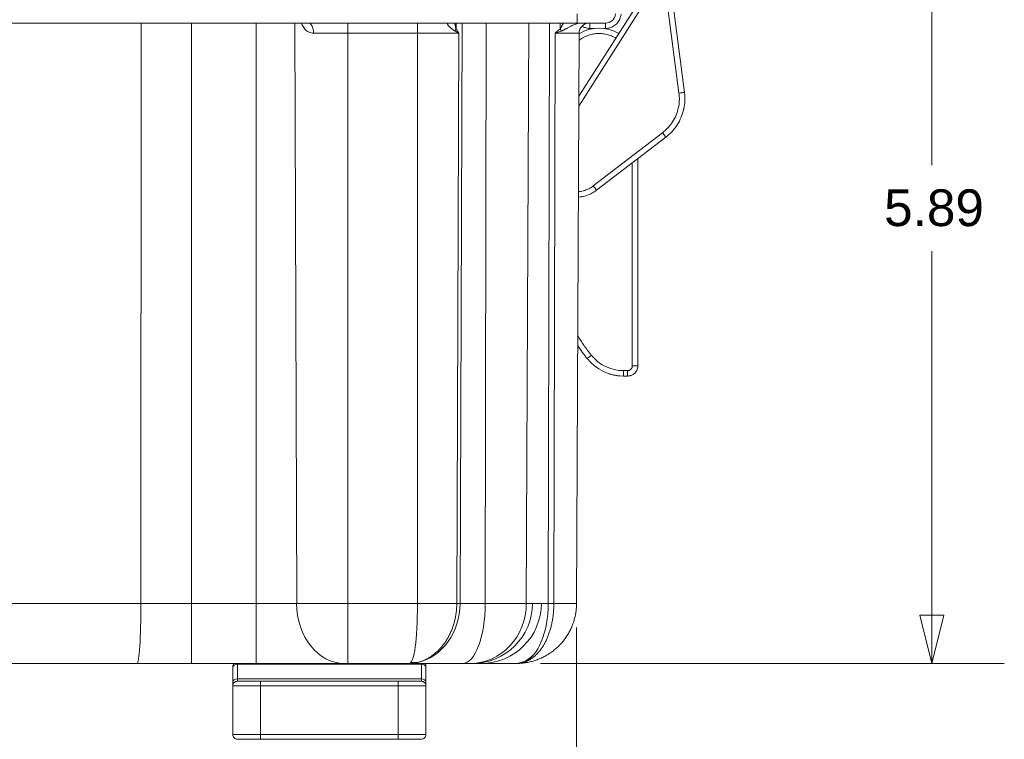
# Model space of a CAD drawing. Header units: inches. Extents: x 0.3 to 84.8, y 1.5 to 53.5.
# Tile 31 of 107: x 34.5 to 40.9, y 7.7 to 12.4. Entities that reach past the tile are written whole.
import ezdxf

# ---------------------------------------------------------------- set-up
doc = ezdxf.new("R2010")
doc.units = ezdxf.units.IN
doc.header["$LTSCALE"] = 2.5
doc.header["$MEASUREMENT"] = 0
for name, color, linetype, lineweight in [('Dimension (ANSI)', 7, 'Continuous', 9), ('Visible (ANSI)', 7, 'Continuous', 18), ('Visible Narrow (ANSI)', 7, 'Continuous', 5)]:
    doc.layers.add(name, color=color, linetype=linetype, lineweight=lineweight)
doc.styles.add('Note Text (ANSI)', font='arial.ttf')
doc.dimstyles.new('.XX', dxfattribs={"dimscale": 2.5, "dimtxt": 0.095, "dimasz": 0.125, "dimexe": 0.1875, "dimexo": 0.0625, "dimgap": 0.0625, "dimtad": 0, "dimtih": 1, "dimtoh": 1, "dimrnd": 1e-08, "dimzin": 0, "dimdsep": 46, "dimtxsty": 'Note Text (ANSI)', "dimblk": 'Filled-1', "dimcen": 0.09, "dimdle": 0.45, "dimclrd": 256, "dimclre": 256, "dimclrt": 256, "dimadec": 0, "dimazin": 1, "dimtfac": 1.263158, "dimtofl": 0, "dimtmove": 0, "dimatfit": 3, "dimfxl": 1, "dimtolj": 1, "dimtzin": 4, "dimlwd": -1, "dimlwe": -1, "dimarcsym": 0})

# ---------------------------------------------------------------- blocks, each defined once
blk = doc.blocks.new('Filled-1')
at = {"color": 0}
for p, q in [((0, 0), (-1, 0.25)), ((-1, 0.25), (-1, -0.25)), ((-1, 0), (0, 0)), ((-1, -0.25), (0, 0))]:
    blk.add_line(p, q, dxfattribs=at)
at = {"color": 0, "flags": 128}
blk.add_lwpolyline([(-1, -0.25), (0, 0), (-1, 0.25), (-1, -0.25)], dxfattribs=at)
at = {"color": 0}
blk.add_solid([(-1, -0.25), (0, 0), (-1, 0.25), (-1, -0.25)], dxfattribs=at)
blk = doc.blocks.new('*D40')
at = {"layer": 'Defpoints', "color": 0, "transparency": 16777216}
for p in [(29.2758, 8.5932), (38.0987, 8.5932), (38.0987, 6.687)]:
    blk.add_point(p, dxfattribs=at)
at = {"layer": 'Dimension (ANSI)', "transparency": 16777216}
for p, q in [((29.2758, 8.437), (29.2758, 6.2182)), ((38.0987, 8.437), (38.0987, 6.2182)), ((29.5883, 6.687), (33.2236, 6.687)), ((37.7862, 6.687), (34.1509, 6.687))]:
    blk.add_line(p, q, dxfattribs=at)
at = {"layer": 'Dimension (ANSI)', "transparency": 16777216, "xscale": 0.3125, "yscale": 0.3125, "zscale": 0.3125, "rotation": 180}
blk.add_blockref('Filled-1', (29.2758, 6.687), dxfattribs=at)
at = {"layer": 'Dimension (ANSI)', "transparency": 16777216, "xscale": 0.3125, "yscale": 0.3125, "zscale": 0.3125}
blk.add_blockref('Filled-1', (38.0987, 6.687), dxfattribs=at)
at = {"layer": 'Dimension (ANSI)', "transparency": 16777216, "insert": (33.3798, 6.8083), "char_height": 0.2375, "attachment_point": 1, "style": 'Note Text (ANSI)'}
blk.add_mtext('\\A1;8.82', dxfattribs=at)
blk = doc.blocks.new('*D58')
at = {"layer": 'Defpoints', "color": 0, "transparency": 16777216}
for p in [(33.6872, 14.0924), (40.3962, 14.0924), (37.7087, 8.2049)]:
    blk.add_point(p, dxfattribs=at)
at = {"layer": 'Dimension (ANSI)', "transparency": 16777216}
for p, q in [((33.8435, 14.0924), (40.8649, 14.0924)), ((40.3962, 13.7799), (40.3962, 11.4262)), ((40.3962, 8.5174), (40.3962, 10.8712)), ((37.8649, 8.2049), (40.8649, 8.2049))]:
    blk.add_line(p, q, dxfattribs=at)
at = {"layer": 'Dimension (ANSI)', "transparency": 16777216, "xscale": 0.3125, "yscale": 0.3125, "zscale": 0.3125}
for p, rotation in [((40.3962, 14.0924), 90), ((40.3962, 8.2049), 270)]:
    blk.add_blockref('Filled-1', p, dxfattribs=dict(at, rotation=rotation))
at = {"layer": 'Dimension (ANSI)', "transparency": 16777216, "insert": (40.0875, 11.27), "char_height": 0.2375, "attachment_point": 1, "style": 'Note Text (ANSI)'}
blk.add_mtext('\\A1;5.89', dxfattribs=at)

msp = doc.modelspace()

# ---------------------------------------------------------------- linework, layer by layer
at = {"layer": 'Visible (ANSI)'}
for p, q in [((38.113, 11.8734), (38.5137, 12.5014)), ((38.718, 12.4949), (38.7963, 11.8969)), ((29.2723, 12.3449), (38.1021, 12.3449)), ((38.0987, 8.5932), (38.1148, 12.2802)), ((38.7947, 11.8051), (38.7947, 11.8051)), ((38.6765, 11.6083), (38.2278, 11.2645)), ((38.4942, 11.4686), (38.4942, 10.1281)), ((38.4292, 10.0631), (38.4018, 10.0631)), ((32.1186, 8.2049), (35.2558, 8.2049)), ((35.6075, 8.2049), (35.2558, 8.2049)), ((36.0269, 8.2049), (35.6075, 8.2049)), ((35.8747, 8.1849), (35.8747, 8.1791)), ((35.8747, 8.0834), (35.8747, 8.1791)), ((36.5962, 8.2049), (36.0269, 8.2049)), ((36.5962, 8.2049), (36.6195, 8.2049)), ((37.014, 8.2049), (36.6195, 8.2049)), ((37.3615, 8.2049), (37.014, 8.2049)), ((37.014, 8.2049), (37.014, 8.2049)), ((37.1247, 8.1791), (37.1247, 8.1849)), ((37.1247, 8.1791), (37.1247, 8.0834)), ((37.3615, 8.2049), (37.412, 8.2049)), ((37.7087, 8.2049), (37.412, 8.2049)), ((37.7087, 8.2049), (37.7087, 8.2049)), ((37.7831, 8.2121), (37.7831, 8.2121)), ((35.9047, 8.0899), (36.0547, 8.0899)), ((36.9447, 8.0899), (36.0547, 8.0899)), ((36.9447, 8.0899), (37.0947, 8.0899)), ((35.8747, 8.0599), (35.8747, 8.0834)), ((35.8747, 8.0599), (35.8747, 7.7449)), ((37.1247, 8.0834), (37.1247, 8.0599)), ((37.1247, 8.0599), (37.1247, 7.7449)), ((35.9047, 7.7149), (36.0547, 7.7149)), ((36.9447, 7.7149), (36.0547, 7.7149)), ((36.9447, 7.7149), (37.0947, 7.7149))]:
    msp.add_line(p, q, dxfattribs=at)
for centre, radius, start, end in [((38.2864, 12.4099), 0.065, 270, 355), ((38.2447, 12.0631), 0.2495, 59.53311, 121.39978), ((38.1798, 12.2799), 0.065, 90.35109, 179.75), ((38.4018, 10.3631), 0.3, 218.59946, 270), ((37.4812, 8.5949), 0.39, 270, 359.75), ((35.9047, 8.1849), 0.03, 138.18969, 180.00002), ((37.0947, 8.1849), 0.03, 359.99998, 41.81031), ((35.9047, 8.0599), 0.03, 89.99993, 180), ((37.0947, 8.0599), 0.03, 0, 90.00007), ((35.9047, 7.7449), 0.03, 180, 270.00011), ((37.0947, 7.7449), 0.03, 269.99989, 0)]:
    msp.add_arc(centre, radius, start, end, dxfattribs=at)
for centre, major_axis, ratio, start_param, end_param in [((39.1442, 10.9558), (1.1792, 0.4147), 1, 3.39402, 3.477115), ((37.6787, 8.4522), (0.1193, -0.235), 0.457753, 6.153474, 6.153515)]:
    msp.add_ellipse(centre, major_axis=major_axis, ratio=ratio, start_param=start_param, end_param=end_param, dxfattribs=at)
for points, knots in [([(38.1021, 12.3449), (38.1142, 12.3449), (38.1259, 12.3449), (38.1375, 12.3449), (38.1416, 12.3449), (38.1456, 12.3449), (38.1497, 12.3449), (38.163, 12.3449), (38.1761, 12.3449), (38.1885, 12.3449), (38.1904, 12.3449), (38.1924, 12.3449), (38.1943, 12.3449), (38.2081, 12.3449), (38.2207, 12.3449), (38.232, 12.3449), (38.2322, 12.3449), (38.2323, 12.3449), (38.2325, 12.3449), (38.2439, 12.3449), (38.2538, 12.3449), (38.2618, 12.3449), (38.2627, 12.3449), (38.2635, 12.3449), (38.2643, 12.3449), (38.2712, 12.3449), (38.2765, 12.3449), (38.2802, 12.3449), (38.2812, 12.3449), (38.282, 12.3449), (38.2827, 12.3449), (38.2852, 12.3449), (38.2864, 12.3449), (38.2864, 12.3449)], [0, 0, 0, 0, 0.12287, 0.12287, 0.12287, 0.166667, 0.166667, 0.166667, 0.310521, 0.310521, 0.310521, 0.333333, 0.333333, 0.333333, 0.497366, 0.497366, 0.497366, 0.5, 0.5, 0.5, 0.666667, 0.666667, 0.666667, 0.684182, 0.684182, 0.684182, 0.833333, 0.833333, 0.833333, 0.871706, 0.871706, 0.871706, 1, 1, 1, 1]), ([(38.7963, 11.8969), (38.7985, 11.88), (38.7993, 11.8629), (38.7987, 11.8447), (38.7987, 11.8436), (38.7978, 11.8249), (38.7956, 11.8075), (38.7917, 11.7897), (38.7916, 11.7891), (38.7876, 11.7709), (38.7821, 11.7535), (38.7681, 11.7198), (38.7597, 11.7036), (38.7496, 11.6878), (38.7494, 11.6874), (38.7395, 11.6721), (38.7286, 11.658), (38.716, 11.6443), (38.7153, 11.6436), (38.7029, 11.6303), (38.6901, 11.6187), (38.6765, 11.6083)], [0.0000187, 0.0000187, 0.0000187, 0.0000187, 0.1565624, 0.1565624, 0.1666667, 0.1666667, 0.3279827, 0.3279827, 0.3333333, 0.3333333, 0.4994033, 0.4994033, 0.6666667, 0.6666667, 0.6708218, 0.6708218, 0.8333333, 0.8333333, 0.8422412, 0.8422412, 0.9999908, 0.9999908, 0.9999908, 0.9999908]), ([(38.7989, 11.8576), (38.7989, 11.8557), (38.7989, 11.8525), (38.7987, 11.8445), (38.7985, 11.8395), (38.7979, 11.8302), (38.7975, 11.826), (38.797, 11.8216)], [0, 0, 0, 0, 0.0555044, 0.0555044, 0.1094901, 0.1094901, 0.1476201, 0.1476201, 0.1476201, 0.1476201]), ([(38.2278, 11.2645), (38.209, 11.2501), (38.1877, 11.2387), (38.1549, 11.2275), (38.1441, 11.2247), (38.1332, 11.2228)], [0, 0, 0, 0, 0.1798001, 0.1798001, 0.2641947, 0.2641947, 0.2641947, 0.2641947]), ([(38.4942, 10.1281), (38.4942, 10.1232), (38.4931, 10.1135), (38.4883, 10.0997), (38.4831, 10.0915), (38.4801, 10.0877)], [0, 0, 0, 0, 0.1428571, 0.2857143, 0.427021, 0.427021, 0.427021, 0.427021]), ([(38.379, 10.0641), (38.379, 10.0641), (38.379, 10.0641), (38.379, 10.0641), (38.379, 10.0641), (38.379, 10.0641), (38.379, 10.0641), (38.3789, 10.0641), (38.3789, 10.0641), (38.3784, 10.0641), (38.3779, 10.0641), (38.3773, 10.0641), (38.377, 10.0641), (38.3768, 10.0641), (38.3767, 10.0641), (38.3766, 10.0642), (38.3766, 10.0642), (38.3765, 10.0642), (38.3765, 10.0642), (38.3764, 10.0642), (38.3764, 10.0642), (38.3764, 10.0642), (38.3764, 10.0642), (38.3763, 10.0642), (38.3763, 10.0642), (38.3763, 10.0642), (38.3762, 10.0642), (38.376, 10.0642), (38.3759, 10.0642), (38.375, 10.0643), (38.3742, 10.0644), (38.3708, 10.0647), (38.3669, 10.0651), (38.3566, 10.0665), (38.3498, 10.0675), (38.3395, 10.0696), (38.3364, 10.0703), (38.3252, 10.0729), (38.3166, 10.0753), (38.3049, 10.0792), (38.3016, 10.0803), (38.2984, 10.0815)], [0, 0, 0, 0, 0.0000132, 0.0000132, 0.0000397, 0.0000397, 0.0001457, 0.0001457, 0.0004636, 0.0004636, 0.0038575, 0.0038575, 0.0055817, 0.0055817, 0.0060102, 0.0060102, 0.0064416, 0.0064416, 0.0068683, 0.0068683, 0.0073732, 0.0073732, 0.0087825, 0.0087825, 0.0106601, 0.0106601, 0.0156671, 0.0156671, 0.0290319, 0.0290319, 0.0553398, 0.0553398, 0.1151462, 0.1151462, 0.1820447, 0.1820447, 0.2091313, 0.2091313, 0.2778123, 0.2778123, 0.3040587, 0.3040587, 0.3040587, 0.3040587]), ([(38.3575, 10.0664), (38.3521, 10.0672), (38.3458, 10.0683), (38.3368, 10.0702), (38.3343, 10.0708), (38.3319, 10.0713)], [0, 0, 0, 0, 0.05938583, 0.05938583, 0.08028222, 0.08028222, 0.08028222, 0.08028222]), ([(38.3747, 10.0643), (38.373, 10.0645), (38.3702, 10.0647), (38.3656, 10.0653), (38.3647, 10.0654), (38.3639, 10.0655)], [0, 0, 0, 0, 0.05504928, 0.05504928, 0.06651129, 0.06651129, 0.06651129, 0.06651129]), ([(38.4476, 10.0658), (38.4463, 10.0654), (38.4403, 10.0638), (38.4341, 10.0631), (38.4292, 10.0631)], [0.817038, 0.817038, 0.817038, 0.817038, 0.8571429, 0.9999658, 0.9999658, 0.9999658, 0.9999658]), ([(38.4801, 10.0877), (38.4758, 10.0822), (38.4705, 10.0774), (38.4594, 10.0702), (38.4536, 10.0675), (38.4476, 10.0658)], [0, 0, 0, 0, 0.0533362, 0.0533362, 0.1007498, 0.1007498, 0.1007498, 0.1007498]), ([(38.0987, 8.5932), (38.0986, 8.5838), (38.0983, 8.5744), (38.0975, 8.5651), (38.0968, 8.5557), (38.0958, 8.5464), (38.0944, 8.5371), (38.093, 8.5278), (38.0912, 8.5186), (38.0892, 8.5094), (38.0871, 8.5002), (38.0847, 8.4911), (38.082, 8.4821), (38.0793, 8.4732), (38.0763, 8.4643), (38.0729, 8.4555), (38.0695, 8.4467), (38.0659, 8.4381), (38.0619, 8.4296), (38.0579, 8.4211), (38.0536, 8.4127), (38.049, 8.4045), (38.0445, 8.3963), (38.0396, 8.3883), (38.0344, 8.3805), (38.0293, 8.3726), (38.0238, 8.365), (38.0181, 8.3575), (38.0124, 8.3501), (38.0064, 8.3428), (38.0001, 8.3358), (37.9939, 8.3288), (37.9874, 8.322), (37.9807, 8.3154), (37.9739, 8.3089), (37.967, 8.3026), (37.9598, 8.2965), (37.9526, 8.2905), (37.9451, 8.2847), (37.9375, 8.2791), (37.9299, 8.2736), (37.9221, 8.2684), (37.9141, 8.2634), (37.9061, 8.2585), (37.8979, 8.2538), (37.8896, 8.2494), (37.8812, 8.2451), (37.8727, 8.241), (37.8641, 8.2372), (37.8554, 8.2335), (37.8466, 8.23), (37.8377, 8.2269), (37.8288, 8.2238), (37.8198, 8.221), (37.8107, 8.2185), (37.8016, 8.2161), (37.7924, 8.2139), (37.7831, 8.2121)], [0, 0, 0, 0, 0.052632, 0.052632, 0.052632, 0.105263, 0.105263, 0.105263, 0.157895, 0.157895, 0.157895, 0.210526, 0.210526, 0.210526, 0.263158, 0.263158, 0.263158, 0.315789, 0.315789, 0.315789, 0.368421, 0.368421, 0.368421, 0.421053, 0.421053, 0.421053, 0.473684, 0.473684, 0.473684, 0.526316, 0.526316, 0.526316, 0.578947, 0.578947, 0.578947, 0.631579, 0.631579, 0.631579, 0.684211, 0.684211, 0.684211, 0.736842, 0.736842, 0.736842, 0.789474, 0.789474, 0.789474, 0.842105, 0.842105, 0.842105, 0.894737, 0.894737, 0.894737, 0.947368, 0.947368, 0.947368, 1, 1, 1, 1])]:
    msp.add_open_spline(points, degree=3, knots=knots, dxfattribs=at)
for points in [[(38.7947, 11.8051), (38.7934, 11.7972), (38.7917, 11.7889), (38.7897, 11.7808)], [(38.7984, 11.8375), (38.7981, 11.8327), (38.7976, 11.8273), (38.797, 11.8216)], [(38.1332, 11.2228), (38.1256, 11.2214), (38.1179, 11.2204), (38.1101, 11.2199)], [(38.0437, 8.3953), (38.036, 8.3824), (38.0276, 8.37), (38.0185, 8.3581)], [(37.7402, 8.2062), (37.7297, 8.2054), (37.7192, 8.2049), (37.7087, 8.2049)], [(37.7674, 8.2094), (37.7583, 8.208), (37.7493, 8.207), (37.7402, 8.2062)], [(37.7831, 8.2121), (37.7779, 8.2111), (37.7726, 8.2102), (37.7674, 8.2094)]]:
    msp.add_open_spline(points, degree=3, dxfattribs=at)
at = {"layer": 'Visible Narrow (ANSI)'}
for p, q in [((38.1127, 11.8088), (38.5426, 12.4826)), ((38.6827, 12.4904), (38.761, 11.8923)), ((35.2812, 8.5932), (35.2822, 12.3449)), ((35.6075, 12.3449), (35.6075, 8.5932)), ((36.0269, 8.5932), (36.0269, 12.3449)), ((36.2883, 8.5932), (36.2754, 12.3449)), ((36.6195, 12.3449), (36.6195, 12.2802)), ((37.0693, 12.3449), (37.0693, 12.2802)), ((37.3193, 12.3071), (37.3196, 12.3449)), ((37.3451, 8.5932), (37.3593, 12.3449)), ((37.5077, 8.5932), (37.5138, 12.3449)), ((37.7736, 8.5932), (37.7888, 12.3449)), ((37.915, 8.5932), (37.9232, 12.3449)), ((37.9921, 12.3071), (37.9919, 12.3449)), ((38.1841, 12.3449), (38.1841, 12.3106)), ((38.213, 12.3106), (38.1841, 12.3106)), ((38.2864, 12.3106), (38.2764, 12.3106)), ((38.2864, 12.3449), (38.2864, 12.3106)), ((36.3974, 12.2802), (36.6195, 12.2802)), ((37.0693, 12.2802), (36.6195, 12.2802)), ((36.6195, 8.5932), (36.6195, 12.2802)), ((37.0693, 12.2802), (37.3378, 12.2802)), ((37.0693, 8.5932), (37.0693, 12.2802)), ((37.3239, 8.5932), (37.3378, 12.2802)), ((37.9517, 8.5932), (37.9597, 12.2802)), ((37.9597, 12.2802), (38.1148, 12.2802)), ((38.6546, 11.636), (38.2059, 11.2922)), ((38.4586, 11.4413), (38.4586, 10.1281)), ((38.4586, 10.1281), (38.4942, 10.1281)), ((38.4286, 10.0981), (38.4012, 10.0981)), ((32.0933, 8.5932), (35.2812, 8.5932)), ((35.6075, 8.5932), (35.2812, 8.5932)), ((36.0269, 8.5932), (35.6075, 8.5932)), ((35.6075, 8.5932), (35.6075, 8.2049)), ((36.2883, 8.5932), (36.0269, 8.5932)), ((36.0269, 8.5932), (36.0269, 8.2049)), ((36.2883, 8.5932), (36.6195, 8.5932)), ((37.0693, 8.5932), (36.6195, 8.5932)), ((36.6195, 8.5932), (36.6195, 8.2049)), ((37.0693, 8.5932), (37.3239, 8.5932)), ((37.3451, 8.5932), (37.3239, 8.5932)), ((37.5077, 8.5932), (37.3451, 8.5932)), ((37.5077, 8.5932), (37.7736, 8.5932)), ((37.915, 8.5932), (37.7736, 8.5932)), ((37.9517, 8.5932), (37.915, 8.5932)), ((37.9517, 8.5932), (38.0987, 8.5932)), ((35.9047, 8.2049), (35.9047, 8.2003)), ((35.9047, 8.1046), (35.9047, 8.2003)), ((35.9047, 8.2003), (37.0947, 8.2003)), ((37.0947, 8.2003), (37.0947, 8.2049)), ((37.0947, 8.2003), (37.0947, 8.1046)), ((35.9047, 8.0899), (35.9047, 8.1046)), ((35.9047, 8.1046), (37.0947, 8.1046)), ((36.0547, 8.0899), (36.0547, 8.0599)), ((36.9447, 8.0899), (36.9447, 8.0599)), ((37.0947, 8.1046), (37.0947, 8.0899)), ((35.8747, 8.0599), (36.0547, 8.0599)), ((36.9447, 8.0599), (36.0547, 8.0599)), ((36.0547, 8.0599), (36.0547, 7.7449)), ((36.9447, 8.0599), (37.1247, 8.0599)), ((36.9447, 8.0599), (36.9447, 7.7449)), ((35.8747, 7.7449), (36.0547, 7.7449)), ((36.9447, 7.7449), (36.0547, 7.7449)), ((36.0547, 7.7449), (36.0547, 7.7149)), ((36.9447, 7.7449), (37.1247, 7.7449)), ((36.9447, 7.7449), (36.9447, 7.7149))]:
    msp.add_line(p, q, dxfattribs=at)
for centre, major_axis, ratio, start_param, end_param in [((38.1021, 12.4099), (0, -0.065), 0.00001, 0.000113, 1.48353), ((36.3642, 12.2799), (0, 0.065), 0.510012, 4.716742, 6.279515), ((37.263, 12.3074), (0.0532, 0.0373), 0.707597, 5.240438, 5.497109), ((37.9596, 12.3074), (-0.0411, 0.0503), 0.405622, 4.130121, 4.386793), ((38.1208, 12.4099), (0, -0.065), 0.57758, 6.268409, 6.283268), ((38.7616, 11.8924), (0.0347, 0.0045), 0.001976, 0, 1.58813), ((38.6552, 11.6361), (0.0213, -0.0278), 0.01403, 4.702008, 6.283185), ((38.2065, 11.2922), (0.0213, -0.0278), 0.01403, 4.702018, 6.283185), ((38.1947, 10.1978), (-0.0274, -0.0218), 0.010889, 4.726029, 6.283185), ((38.4012, 10.3632), (-0.1151, -0.2388), 0.999796, 5.835079, 6.732017), ((38.4018, 10.0981), (0, -0.035), 0.017452, 4.71239, 6.283185), ((38.4292, 10.0981), (0, -0.035), 0.017452, 4.712389, 6.283185), ((35.2558, 8.5949), (0, -0.39), 0.065026, 0, 1.566433), ((36.5962, 8.5949), (0, -0.39), 0.789624, 4.716752, 6.283185), ((37.0073, 8.5949), (0, -0.39), 0.866025, 0.191993, 1.566433), ((37.3615, 8.5949), (0, -0.39), 0.374837, 0, 1.566433), ((37.412, 8.5949), (0, -0.39), 0.927091, 0, 1.566433), ((37.4238, 8.5949), (0, -0.39), 0.999046, 0, 1.566433), ((37.72, 8.5949), (0, -0.39), 0.5, 0.191992, 1.566433), ((37.6973, 8.5949), (0, -0.39), 0.613591, 0, 0.537088), ((35.9047, 8.1791), (-0.03, 0), 0.707107, 4.712389, 6.283186), ((36.9966, 8.4522), (-0.174, 0.198), 0.792851, 2.434456, 2.631545), ((37.0947, 8.1791), (0.03, 0), 0.707107, 6.283185, 7.853982), ((37.6787, 8.4522), (0.1193, -0.235), 0.457754, 5.956427, 6.153515), ((35.9047, 8.0834), (-0.03, 0), 0.707107, 4.712389, 6.283173), ((37.0947, 8.0834), (0.03, 0), 0.707107, 0.000013, 1.570796)]:
    msp.add_ellipse(centre, major_axis=major_axis, ratio=ratio, start_param=start_param, end_param=end_param, dxfattribs=at)
for points, knots in [([(38.386, 12.4018), (38.3851, 12.3913), (38.3827, 12.3815), (38.3788, 12.3722), (38.3749, 12.3629), (38.3696, 12.3541), (38.363, 12.3463), (38.3565, 12.3385), (38.3487, 12.3316), (38.3401, 12.3262), (38.3316, 12.3208), (38.3224, 12.3168), (38.3133, 12.3142), (38.3043, 12.3117), (38.2954, 12.3106), (38.2864, 12.3106)], [0, 0, 0, 0, 0.2, 0.2, 0.2, 0.4, 0.4, 0.4, 0.6, 0.6, 0.6, 0.8, 0.8, 0.8, 1, 1, 1, 1]), ([(36.3974, 12.2802), (36.3876, 12.2802), (36.3693, 12.2838), (36.343, 12.302), (36.3271, 12.3243), (36.3197, 12.3395), (36.3174, 12.3449)], [0.0000029, 0.0000029, 0.0000029, 0.0000029, 0.1666667, 0.3333333, 0.5, 0.5916156, 0.5916156, 0.5916156, 0.5916156]), ([(37.3126, 12.2937), (37.3116, 12.2942), (37.3096, 12.2953), (37.3065, 12.2972), (37.3032, 12.2994), (37.2997, 12.3018), (37.2959, 12.3046), (37.2918, 12.3078), (37.2876, 12.3112), (37.2836, 12.3146), (37.2799, 12.318), (37.2762, 12.3213), (37.2726, 12.325), (37.2691, 12.3289), (37.266, 12.3328), (37.2637, 12.3369), (37.2628, 12.3408), (37.2644, 12.3439), (37.2682, 12.3449), (37.2708, 12.3449)], [0.0000006, 0.0000006, 0.0000006, 0.0000006, 0.0588235, 0.1176471, 0.1764706, 0.2352941, 0.2941176, 0.3529412, 0.4117647, 0.4705882, 0.5294118, 0.5882353, 0.6470588, 0.7058824, 0.7647059, 0.8235294, 0.8823529, 0.9411765, 0.9970207, 0.9970207, 0.9970207, 0.9970207]), ([(37.3193, 12.3071), (37.3189, 12.3081), (37.3181, 12.3103), (37.317, 12.3141), (37.3158, 12.3184), (37.3147, 12.3233), (37.3135, 12.329), (37.3123, 12.3354), (37.3114, 12.3408), (37.3109, 12.344), (37.3108, 12.3449)], [0, 0, 0, 0, 0.0588235, 0.1176471, 0.1764706, 0.2352941, 0.2941176, 0.3529412, 0.4117647, 0.4363868, 0.4363868, 0.4363868, 0.4363868]), ([(37.3378, 12.2802), (37.3359, 12.2813), (37.3339, 12.2825), (37.3319, 12.2836), (37.3313, 12.2839), (37.3308, 12.2842), (37.3303, 12.2845), (37.3288, 12.2853), (37.3272, 12.2861), (37.3257, 12.2869), (37.3246, 12.2875), (37.3235, 12.2881), (37.3223, 12.2887), (37.3213, 12.2892), (37.3203, 12.2898), (37.3193, 12.2903), (37.3176, 12.2912), (37.3158, 12.2921), (37.314, 12.293), (37.3136, 12.2932), (37.3131, 12.2934), (37.3126, 12.2937)], [0, 0, 0, 0, 0.25, 0.25, 0.25, 0.315599, 0.315599, 0.315599, 0.5, 0.5, 0.5, 0.631218, 0.631218, 0.631218, 0.75, 0.75, 0.75, 0.94685, 0.94685, 0.94685, 1, 1, 1, 1]), ([(37.3378, 12.2802), (37.3363, 12.2825), (37.3348, 12.2847), (37.3332, 12.2869), (37.3317, 12.2892), (37.3302, 12.2914), (37.3286, 12.2937), (37.3271, 12.2959), (37.3255, 12.2982), (37.324, 12.3004), (37.3224, 12.3026), (37.3208, 12.3049), (37.3193, 12.3071)], [0, 0, 0, 0, 0.25, 0.25, 0.25, 0.5, 0.5, 0.5, 0.75, 0.75, 0.75, 0.9999975, 0.9999975, 0.9999975, 0.9999975]), ([(37.9921, 12.3071), (37.9892, 12.3048), (37.9865, 12.3025), (37.9838, 12.3003), (37.9826, 12.2994), (37.9815, 12.2984), (37.9803, 12.2974), (37.9772, 12.2948), (37.9741, 12.2922), (37.9712, 12.2898), (37.9706, 12.2893), (37.9701, 12.2889), (37.9696, 12.2885), (37.9661, 12.2856), (37.9629, 12.2828), (37.9597, 12.2802)], [0, 0, 0, 0, 0.2315036, 0.2315036, 0.2315036, 0.3333333, 0.3333333, 0.3333333, 0.6157389, 0.6157389, 0.6157389, 0.6666667, 0.6666667, 0.6666667, 1, 1, 1, 1]), ([(37.9993, 12.2937), (37.9945, 12.292), (37.9898, 12.2904), (37.9853, 12.2888), (37.9807, 12.2873), (37.9763, 12.2858), (37.9721, 12.2843), (37.9678, 12.2829), (37.9637, 12.2815), (37.9597, 12.2802)], [0, 0, 0, 0, 0.333333, 0.333333, 0.333333, 0.666667, 0.666667, 0.666667, 1, 1, 1, 1]), ([(38.0135, 12.3449), (38.0132, 12.3445), (38.0129, 12.344), (38.0127, 12.3435), (38.0121, 12.3426), (38.0116, 12.3417), (38.0111, 12.3408), (38.0101, 12.3391), (38.0092, 12.3375), (38.0084, 12.336), (38.0079, 12.3352), (38.0075, 12.3344), (38.0071, 12.3336), (38.0062, 12.3321), (38.0054, 12.3306), (38.0046, 12.3291), (38.0042, 12.3284), (38.0039, 12.3277), (38.0035, 12.327), (38.0027, 12.3256), (38.002, 12.3242), (38.0012, 12.3229), (38.0009, 12.3223), (38.0006, 12.3217), (38.0002, 12.3211), (37.9995, 12.3197), (37.9988, 12.3185), (37.9982, 12.3173), (37.9979, 12.3167), (37.9976, 12.3162), (37.9973, 12.3157), (37.9966, 12.3145), (37.996, 12.3134), (37.9954, 12.3124), (37.9951, 12.3119), (37.9949, 12.3115), (37.9946, 12.3111), (37.994, 12.3101), (37.9934, 12.3091), (37.9928, 12.3082), (37.9926, 12.3078), (37.9923, 12.3075), (37.9921, 12.3071)], [0.5331058, 0.5331058, 0.5331058, 0.5331058, 0.5459264, 0.5459264, 0.5459264, 0.5714286, 0.5714286, 0.5714286, 0.6182916, 0.6182916, 0.6182916, 0.6428571, 0.6428571, 0.6428571, 0.690706, 0.690706, 0.690706, 0.7142857, 0.7142857, 0.7142857, 0.7631389, 0.7631389, 0.7631389, 0.7857143, 0.7857143, 0.7857143, 0.8356656, 0.8356656, 0.8356656, 0.8571429, 0.8571429, 0.8571429, 0.9080832, 0.9080832, 0.9080832, 0.9285714, 0.9285714, 0.9285714, 0.9800272, 0.9800272, 0.9800272, 1, 1, 1, 1]), ([(38.1201, 12.3449), (38.1161, 12.3449), (38.1072, 12.3436), (38.0929, 12.339), (38.0804, 12.3338), (38.0693, 12.3285), (38.0593, 12.3235), (38.0503, 12.3188), (38.0421, 12.3145), (38.0346, 12.3105), (38.0278, 12.3069), (38.0214, 12.3036), (38.0154, 12.3006), (38.0097, 12.2979), (38.0045, 12.2956), (38.001, 12.2943), (37.9993, 12.2937)], [0.0036357, 0.0036357, 0.0036357, 0.0036357, 0.0714286, 0.1428571, 0.2142857, 0.2857143, 0.3571429, 0.4285714, 0.5, 0.5714286, 0.6428571, 0.7142857, 0.7857143, 0.8571429, 0.9285714, 1, 1, 1, 1]), ([(38.1841, 12.3106), (38.1733, 12.3106), (38.1631, 12.3122), (38.1533, 12.3154), (38.1462, 12.3178), (38.1392, 12.3209), (38.1327, 12.3248)], [0, 0, 0, 0, 0.2, 0.2, 0.2, 0.3447633, 0.3447633, 0.3447633, 0.3447633]), ([(38.1146, 12.234), (38.1158, 12.2349), (38.117, 12.2358), (38.1182, 12.2367), (38.1185, 12.2369), (38.1188, 12.2371), (38.1191, 12.2374), (38.1245, 12.2412), (38.1299, 12.2447), (38.1356, 12.2481), (38.1358, 12.2482), (38.1361, 12.2484), (38.1364, 12.2486), (38.1422, 12.2519), (38.1482, 12.2551), (38.1547, 12.258), (38.1549, 12.2581), (38.1552, 12.2583), (38.1554, 12.2584), (38.162, 12.2614), (38.1691, 12.2642), (38.1769, 12.2668), (38.1771, 12.2669), (38.1774, 12.2669), (38.1776, 12.267), (38.1856, 12.2696), (38.1944, 12.272), (38.204, 12.2738), (38.2041, 12.2738), (38.2042, 12.2738), (38.2044, 12.2739), (38.2141, 12.2757), (38.2247, 12.277), (38.2356, 12.2774), (38.2466, 12.2778), (38.2579, 12.2774), (38.2692, 12.2761), (38.2804, 12.2748), (38.2915, 12.2726), (38.302, 12.2696), (38.3022, 12.2696), (38.3024, 12.2695), (38.3025, 12.2695), (38.3129, 12.2665), (38.3227, 12.2629), (38.3317, 12.2589), (38.3319, 12.2588), (38.3322, 12.2587), (38.3324, 12.2586), (38.3396, 12.2553), (38.3462, 12.2519), (38.3522, 12.2483)], [0.2587791, 0.2587791, 0.2587791, 0.2587791, 0.2670262, 0.2670262, 0.2670262, 0.2692308, 0.2692308, 0.2692308, 0.3058754, 0.3058754, 0.3058754, 0.3076923, 0.3076923, 0.3076923, 0.3447449, 0.3447449, 0.3447449, 0.3461538, 0.3461538, 0.3461538, 0.3836221, 0.3836221, 0.3836221, 0.3846154, 0.3846154, 0.3846154, 0.4224992, 0.4224992, 0.4224992, 0.4230769, 0.4230769, 0.4230769, 0.4613639, 0.4613639, 0.4613639, 0.5, 0.5, 0.5, 0.5384615, 0.5384615, 0.5384615, 0.539087, 0.539087, 0.539087, 0.5769231, 0.5769231, 0.5769231, 0.5779546, 0.5779546, 0.5779546, 0.6084907, 0.6084907, 0.6084907, 0.6084907]), ([(38.761, 11.8923), (38.763, 11.8772), (38.7637, 11.8621), (38.7632, 11.847), (38.7631, 11.846), (38.7631, 11.8451), (38.7631, 11.8441), (38.7624, 11.8285), (38.7604, 11.813), (38.7571, 11.7977), (38.7569, 11.7972), (38.7568, 11.7967), (38.7567, 11.7962), (38.7532, 11.7804), (38.7484, 11.765), (38.7422, 11.7501), (38.736, 11.7351), (38.7285, 11.7207), (38.7197, 11.707), (38.7195, 11.7067), (38.7193, 11.7063), (38.7191, 11.706), (38.7105, 11.6927), (38.7008, 11.6802), (38.6902, 11.6686), (38.6896, 11.668), (38.6891, 11.6674), (38.6885, 11.6667), (38.6781, 11.6556), (38.6668, 11.6454), (38.6546, 11.636)], [0, 0, 0, 0, 0.156669, 0.156669, 0.156669, 0.166667, 0.166667, 0.166667, 0.328064, 0.328064, 0.328064, 0.333333, 0.333333, 0.333333, 0.499411, 0.499411, 0.499411, 0.666667, 0.666667, 0.666667, 0.670756, 0.670756, 0.670756, 0.833333, 0.833333, 0.833333, 0.842144, 0.842144, 0.842144, 1, 1, 1, 1]), ([(38.2059, 11.2922), (38.1969, 11.2854), (38.1875, 11.2794), (38.1776, 11.2744), (38.1767, 11.2739), (38.1757, 11.2735), (38.1748, 11.273), (38.1646, 11.268), (38.154, 11.264), (38.143, 11.2609), (38.1422, 11.2607), (38.1413, 11.2605), (38.1405, 11.2603), (38.1306, 11.2577), (38.1205, 11.2559), (38.1103, 11.255)], [0, 0, 0, 0, 0.065296, 0.065296, 0.065296, 0.0714286, 0.0714286, 0.0714286, 0.137832, 0.137832, 0.137832, 0.1428571, 0.1428571, 0.1428571, 0.2026189, 0.2026189, 0.2026189, 0.2026189]), ([(38.194, 10.1978), (38.1774, 10.2186), (38.1619, 10.2394), (38.1474, 10.2602), (38.1468, 10.261), (38.1463, 10.2618), (38.1457, 10.2626), (38.1317, 10.2829), (38.1185, 10.3031), (38.1062, 10.3233)], [0, 0, 0, 0, 0.0875764, 0.0875764, 0.0875764, 0.0909091, 0.0909091, 0.0909091, 0.1762918, 0.1762918, 0.1762918, 0.1762918]), ([(38.4586, 10.1281), (38.4586, 10.1263), (38.4584, 10.1245), (38.4581, 10.1228), (38.4581, 10.1223), (38.458, 10.1219), (38.4579, 10.1214), (38.4574, 10.1195), (38.4568, 10.1177), (38.456, 10.1159), (38.4559, 10.1156), (38.4558, 10.1153), (38.4556, 10.1151), (38.4547, 10.1132), (38.4536, 10.1113), (38.4523, 10.1097), (38.4508, 10.1078), (38.4492, 10.1061), (38.4473, 10.1046), (38.4455, 10.1032), (38.4436, 10.102), (38.4416, 10.1011), (38.4414, 10.101), (38.4412, 10.1009), (38.441, 10.1008), (38.4391, 10.0999), (38.4372, 10.0993), (38.4353, 10.0988), (38.4349, 10.0987), (38.4345, 10.0987), (38.4341, 10.0986), (38.4323, 10.0983), (38.4305, 10.0981), (38.4286, 10.0981)], [0, 0, 0, 0, 0.113195, 0.113195, 0.113195, 0.142857, 0.142857, 0.142857, 0.267453, 0.267453, 0.267453, 0.285714, 0.285714, 0.285714, 0.421365, 0.421365, 0.421365, 0.571429, 0.571429, 0.571429, 0.714286, 0.714286, 0.714286, 0.729178, 0.729178, 0.729178, 0.857143, 0.857143, 0.857143, 0.883385, 0.883385, 0.883385, 1, 1, 1, 1]), ([(37.0269, 8.2121), (37.0284, 8.2139), (37.0299, 8.2161), (37.0314, 8.2185), (37.0328, 8.221), (37.0342, 8.2238), (37.0356, 8.2269), (37.0369, 8.23), (37.0383, 8.2335), (37.0396, 8.2372), (37.0408, 8.241), (37.0421, 8.2451), (37.0433, 8.2494), (37.0445, 8.2538), (37.0456, 8.2585), (37.0468, 8.2634), (37.0479, 8.2684), (37.0489, 8.2736), (37.05, 8.2791), (37.051, 8.2847), (37.052, 8.2905), (37.0529, 8.2965), (37.0539, 8.3026), (37.0548, 8.3089), (37.0557, 8.3154), (37.0565, 8.322), (37.0573, 8.3288), (37.0581, 8.3358), (37.0589, 8.3428), (37.0596, 8.3501), (37.0603, 8.3575), (37.061, 8.365), (37.0617, 8.3726), (37.0623, 8.3805), (37.0629, 8.3883), (37.0635, 8.3963), (37.064, 8.4045), (37.0645, 8.4127), (37.065, 8.4211), (37.0654, 8.4296), (37.0659, 8.4381), (37.0663, 8.4467), (37.0667, 8.4555), (37.067, 8.4643), (37.0673, 8.4732), (37.0676, 8.4821), (37.0679, 8.4911), (37.0682, 8.5002), (37.0684, 8.5094), (37.0686, 8.5186), (37.0688, 8.5278), (37.0689, 8.5371), (37.069, 8.5464), (37.0691, 8.5557), (37.0692, 8.5651), (37.0693, 8.5744), (37.0693, 8.5838), (37.0693, 8.5932)], [0, 0, 0, 0, 0.0526316, 0.0526316, 0.0526316, 0.1052632, 0.1052632, 0.1052632, 0.1578947, 0.1578947, 0.1578947, 0.2105263, 0.2105263, 0.2105263, 0.2631579, 0.2631579, 0.2631579, 0.3157895, 0.3157895, 0.3157895, 0.3684211, 0.3684211, 0.3684211, 0.4210526, 0.4210526, 0.4210526, 0.4736842, 0.4736842, 0.4736842, 0.5263158, 0.5263158, 0.5263158, 0.5789474, 0.5789474, 0.5789474, 0.6315789, 0.6315789, 0.6315789, 0.6842105, 0.6842105, 0.6842105, 0.7368421, 0.7368421, 0.7368421, 0.7894737, 0.7894737, 0.7894737, 0.8421053, 0.8421053, 0.8421053, 0.8947368, 0.8947368, 0.8947368, 0.9473684, 0.9473684, 0.9473684, 0.9999995, 0.9999995, 0.9999995, 0.9999995]), ([(37.3239, 8.5932), (37.3238, 8.5838), (37.3235, 8.5744), (37.3229, 8.5651), (37.3223, 8.5557), (37.3215, 8.5464), (37.3203, 8.5371), (37.3192, 8.5278), (37.3178, 8.5186), (37.3161, 8.5094), (37.3144, 8.5002), (37.3125, 8.4911), (37.3103, 8.4821), (37.3081, 8.4732), (37.3056, 8.4643), (37.3029, 8.4555), (37.3002, 8.4467), (37.2972, 8.4381), (37.294, 8.4296), (37.2907, 8.4211), (37.2873, 8.4127), (37.2836, 8.4045), (37.2798, 8.3963), (37.2759, 8.3883), (37.2717, 8.3805), (37.2676, 8.3726), (37.2632, 8.365), (37.2586, 8.3575), (37.254, 8.3501), (37.2492, 8.3428), (37.2441, 8.3358), (37.2391, 8.3288), (37.2339, 8.322), (37.2285, 8.3154), (37.2231, 8.3089), (37.2175, 8.3026), (37.2118, 8.2965), (37.206, 8.2905), (37.2001, 8.2847), (37.194, 8.2791), (37.1879, 8.2736), (37.1817, 8.2684), (37.1753, 8.2634), (37.1689, 8.2585), (37.1624, 8.2538), (37.1558, 8.2494), (37.1492, 8.2451), (37.1424, 8.241), (37.1356, 8.2372), (37.1287, 8.2335), (37.1218, 8.23), (37.1148, 8.2269), (37.1077, 8.2238), (37.1006, 8.221), (37.0935, 8.2185), (37.0863, 8.2161), (37.0791, 8.2139), (37.0718, 8.2121)], [0, 0, 0, 0, 0.052632, 0.052632, 0.052632, 0.105263, 0.105263, 0.105263, 0.157895, 0.157895, 0.157895, 0.210526, 0.210526, 0.210526, 0.263158, 0.263158, 0.263158, 0.315789, 0.315789, 0.315789, 0.368421, 0.368421, 0.368421, 0.421053, 0.421053, 0.421053, 0.473684, 0.473684, 0.473684, 0.526316, 0.526316, 0.526316, 0.578947, 0.578947, 0.578947, 0.631579, 0.631579, 0.631579, 0.684211, 0.684211, 0.684211, 0.736842, 0.736842, 0.736842, 0.789474, 0.789474, 0.789474, 0.842105, 0.842105, 0.842105, 0.894737, 0.894737, 0.894737, 0.947368, 0.947368, 0.947368, 1, 1, 1, 1]), ([(37.7572, 8.2121), (37.7632, 8.2139), (37.769, 8.2161), (37.7749, 8.2185), (37.7807, 8.221), (37.7864, 8.2238), (37.792, 8.2269), (37.7977, 8.23), (37.8032, 8.2335), (37.8086, 8.2372), (37.8141, 8.241), (37.8194, 8.2451), (37.8246, 8.2494), (37.8298, 8.2538), (37.8349, 8.2585), (37.8399, 8.2634), (37.8448, 8.2684), (37.8497, 8.2736), (37.8544, 8.2791), (37.8591, 8.2847), (37.8637, 8.2905), (37.8681, 8.2965), (37.8725, 8.3026), (37.8768, 8.3089), (37.8809, 8.3154), (37.885, 8.322), (37.8889, 8.3288), (37.8927, 8.3358), (37.8965, 8.3428), (37.9002, 8.3501), (37.9036, 8.3575), (37.9071, 8.365), (37.9104, 8.3726), (37.9135, 8.3805), (37.9166, 8.3883), (37.9195, 8.3963), (37.9223, 8.4045), (37.925, 8.4127), (37.9276, 8.4211), (37.93, 8.4296), (37.9323, 8.4381), (37.9345, 8.4467), (37.9365, 8.4555), (37.9385, 8.4643), (37.9403, 8.4732), (37.9419, 8.4821), (37.9435, 8.4911), (37.9449, 8.5002), (37.9462, 8.5094), (37.9474, 8.5186), (37.9484, 8.5278), (37.9492, 8.5371), (37.95, 8.5464), (37.9506, 8.5557), (37.951, 8.5651), (37.9515, 8.5744), (37.9517, 8.5838), (37.9517, 8.5932)], [0, 0, 0, 0, 0.0526316, 0.0526316, 0.0526316, 0.1052632, 0.1052632, 0.1052632, 0.1578947, 0.1578947, 0.1578947, 0.2105263, 0.2105263, 0.2105263, 0.2631579, 0.2631579, 0.2631579, 0.3157895, 0.3157895, 0.3157895, 0.3684211, 0.3684211, 0.3684211, 0.4210526, 0.4210526, 0.4210526, 0.4736842, 0.4736842, 0.4736842, 0.5263158, 0.5263158, 0.5263158, 0.5789474, 0.5789474, 0.5789474, 0.6315789, 0.6315789, 0.6315789, 0.6842105, 0.6842105, 0.6842105, 0.7368421, 0.7368421, 0.7368421, 0.7894737, 0.7894737, 0.7894737, 0.8421053, 0.8421053, 0.8421053, 0.8947368, 0.8947368, 0.8947368, 0.9473684, 0.9473684, 0.9473684, 0.9999995, 0.9999995, 0.9999995, 0.9999995]), ([(37.0718, 8.2121), (37.0621, 8.2097), (37.0427, 8.2061), (37.0235, 8.2049), (37.014, 8.2049)], [0.0006646, 0.0006646, 0.0006646, 0.0006646, 0.5, 0.9999465, 0.9999465, 0.9999465, 0.9999465]), ([(37.014, 8.2049), (37.0163, 8.2049), (37.0207, 8.2061), (37.0249, 8.2097), (37.0269, 8.2121)], [0.0000213, 0.0000213, 0.0000213, 0.0000213, 0.5, 0.9993392, 0.9993392, 0.9993392, 0.9993392]), ([(37.7087, 8.2049), (37.7171, 8.2049), (37.7335, 8.2061), (37.7494, 8.2097), (37.7572, 8.2121)], [0.0000726, 0.0000726, 0.0000726, 0.0000726, 0.5, 0.9993377, 0.9993377, 0.9993377, 0.9993377])]:
    msp.add_open_spline(points, degree=3, knots=knots, dxfattribs=at)

# ---------------------------------------------------------------- dimensions: what is measured, and where the dimension line sits
at = {"layer": 'Dimension (ANSI)'}
for base, p1, p2, angle, override, picture, middle in [((40.3962, 14.0924), (37.7087, 8.2049), (33.6872, 14.0924), 90, {"dimgap": 0.0625, "dimdec": 2, "dimtol": 0, "dimlim": 0, "dimtp": 0, "dimtm": 0, "dimtdec": 2, "dimatfit": 1}, '*D58', (40.3962, 11.1487)), ((38.0987, 6.687), (29.2758, 8.5932), (38.0987, 8.5932), 180, {"dimgap": 0.0625, "dimtih": 0, "dimtoh": 0, "dimdec": 2, "dimtol": 0, "dimlim": 0, "dimtp": 0, "dimtm": 0, "dimtdec": 2, "dimatfit": 1}, '*D40', (33.6872, 6.687))]:
    dim = msp.add_linear_dim(base=base, p1=p1, p2=p2, angle=angle, dimstyle='.XX', override=override, dxfattribs=at)
    dim.commit()
    dim.dimension.update_dxf_attribs({"geometry": picture, "text_midpoint": middle, "dimtype": 160})

doc.saveas('drawing.dxf')
